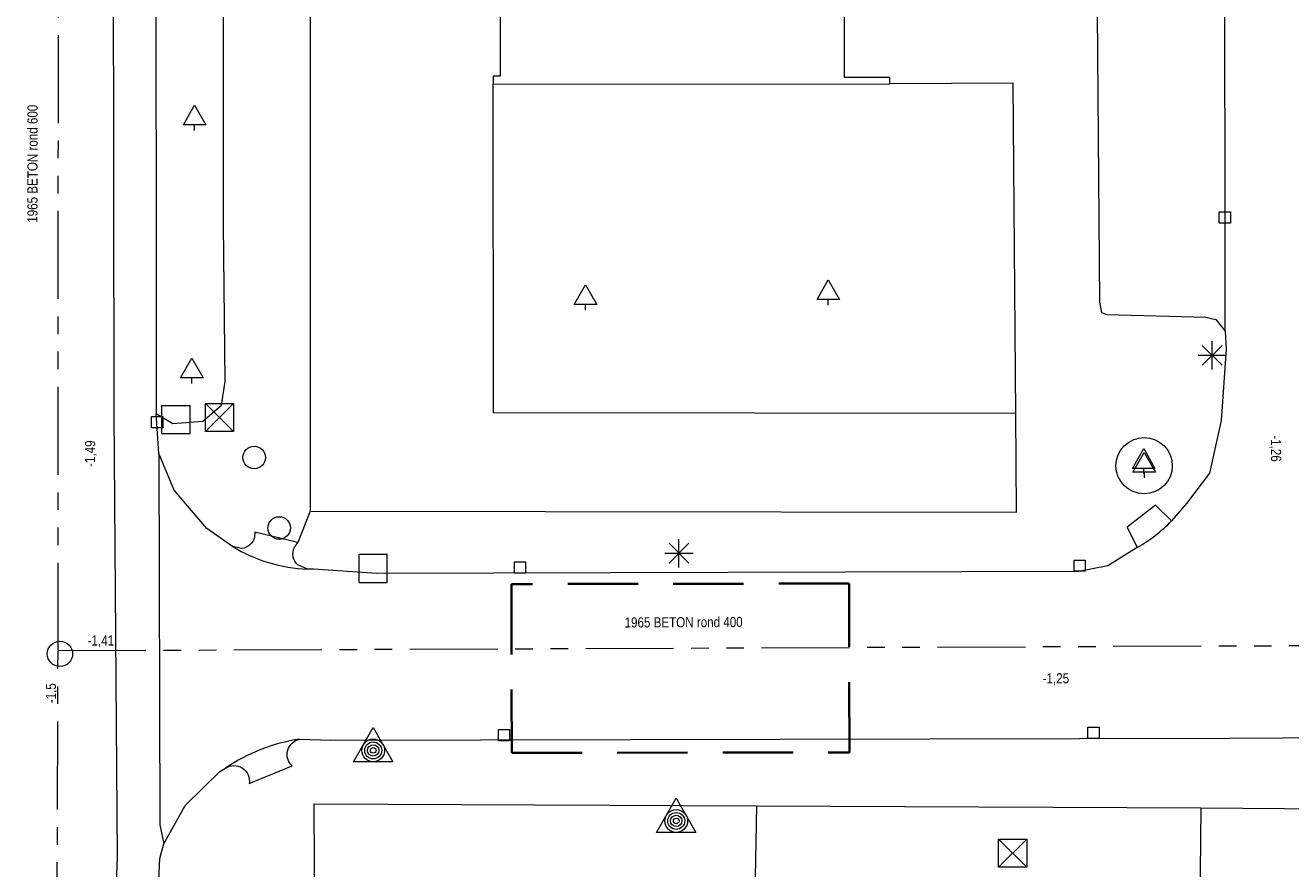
# Model space of a CAD drawing. Header units: millimetres. Extents: x 812 to 183790, y 13 to 580968.
# Tile 66 of 256: x 182435 to 182480, y 580854 to 580884. Entities that reach past the tile are written whole.
import ezdxf

# ---------------------------------------------------------------- set-up
doc = ezdxf.new("R2010")
doc.units = ezdxf.units.MM
doc.header["$LTSCALE"] = 5
doc.linetypes.add('DASHED', pattern=[0.75, 0.5, -0.25])
doc.linetypes.add('PHANTOM2', pattern=[1.25, 0.625, -0.125, 0.125, -0.125, 0.125, -0.125])
for name, color, linetype, lineweight in [('000 BOB begin', 252, 'Continuous', 13), ('000 BOB eind', 252, 'Continuous', 13), ('000 Specificaties_S', 252, 'Continuous', 13), ('046 GEMENGD STELSEL', 252, 'PHANTOM2', 0), ('1-ALG-PERSING', 8, 'DASHED', 35), ('afsluitpaal', 252, 'Continuous', 9), ('beheer openbare ruimte groenbeheer', 252, 'Continuous', 9), ('beheer openbare ruimte wegbeheer', 252, 'Continuous', 9), ('boom', 252, 'Continuous', 9), ('boomspiegelpunt', 7, 'Continuous', 0), ('hoofdgebouw', 252, 'Continuous', 9), ('inspectie- rioolput', 252, 'Continuous', 9), ('kant verharding', 252, 'Continuous', 9), ('kolk', 252, 'Continuous', 9), ('lichtmast', 252, 'Continuous', 9), ('reclamebord', 252, 'Continuous', 9), ('verkeersbordpaal', 252, 'Continuous', 9), ('waterleidingput', 252, 'Continuous', 9)]:
    doc.layers.add(name, color=color, linetype=linetype, lineweight=lineweight)
doc.styles.add('Arial Narrow', font='Arial Narrow.shx')

# ---------------------------------------------------------------- blocks, each defined once
blk = doc.blocks.new('BOOM45')
at = {"layer": 'boom', "color": 251, "linetype": 'Continuous', "lineweight": 0, "true_color": 0x696969}
blk.add_line((0, -0.433), (0, -0.233), dxfattribs=at)
at = {"layer": 'boom', "color": 251, "linetype": 'Continuous', "lineweight": 0, "true_color": 0x696969, "flags": 128}
blk.add_lwpolyline([(-0.4, -0.233), (0, 0.467), (0.4, -0.233), (-0.4, -0.233)], dxfattribs=at)
blk = doc.blocks.new('LANTP89')
at = {"layer": 'lichtmast', "color": 251, "linetype": 'Continuous', "lineweight": 0, "true_color": 0x696969}
for p, q in [((0, -0.5), (0, 0.5)), ((-0.5, 0), (0.5, 0.001)), ((0.354, -0.354), (-0.354, 0.354)), ((-0.354, -0.354), (0.354, 0.354))]:
    blk.add_line(p, q, dxfattribs=at)
blk = doc.blocks.new('SKOLK305')
at = {"layer": 'kolk', "color": 251, "linetype": 'Continuous', "lineweight": 0, "true_color": 0x696969, "flags": 128}
blk.add_lwpolyline([(-0.2, 0.4), (0.2, 0.4), (0.2, 0), (-0.2, 0), (-0.2, 0.4)], dxfattribs=at)
blk = doc.blocks.new('HINDER93')
at = {"layer": 'afsluitpaal', "color": 251, "linetype": 'Continuous', "lineweight": 0, "true_color": 0x696969}
for p, q in [((-0.5, 0.5), (0.5, -0.5)), ((0.5, 0.5), (-0.5, -0.5))]:
    blk.add_line(p, q, dxfattribs=at)
at = {"layer": 'afsluitpaal', "color": 251, "linetype": 'Continuous', "lineweight": 0, "true_color": 0x696969, "flags": 128}
blk.add_lwpolyline([(-0.5, 0.5), (0.5, 0.5), (0.5, -0.5), (-0.5, -0.5), (-0.5, 0.5)], dxfattribs=at)
blk = doc.blocks.new('SKOLK370')
at = {"layer": 'kolk', "color": 251, "linetype": 'Continuous', "lineweight": 0, "true_color": 0x696969, "flags": 128}
blk.add_lwpolyline([(-0.2, 0.4), (0.2, 0.4), (0.2, 0), (-0.2, 0), (-0.2, 0.4)], dxfattribs=at)
blk = doc.blocks.new('SKOLK459')
at = {"layer": 'kolk', "color": 251, "linetype": 'Continuous', "lineweight": 0, "true_color": 0x696969, "flags": 128}
blk.add_lwpolyline([(-0.2, 0.4), (0.2, 0.4), (0.2, 0), (-0.2, 0), (-0.2, 0.4)], dxfattribs=at)
blk = doc.blocks.new('BOOM338')
at = {"layer": 'boom', "color": 251, "linetype": 'Continuous', "lineweight": 0, "true_color": 0x696969}
blk.add_line((0, -0.433), (0, -0.233), dxfattribs=at)
at = {"layer": 'boom', "color": 251, "linetype": 'Continuous', "lineweight": 0, "true_color": 0x696969, "flags": 128}
blk.add_lwpolyline([(-0.4, -0.233), (0, 0.467), (0.4, -0.233), (-0.4, -0.233)], dxfattribs=at)
blk = doc.blocks.new('BOOM411')
at = {"layer": 'boom', "color": 251, "linetype": 'Continuous', "lineweight": 0, "true_color": 0x696969}
blk.add_line((0, -0.433), (0, -0.233), dxfattribs=at)
at = {"layer": 'boom', "color": 251, "linetype": 'Continuous', "lineweight": 0, "true_color": 0x696969, "flags": 128}
blk.add_lwpolyline([(-0.4, -0.233), (0, 0.467), (0.4, -0.233), (-0.4, -0.233)], dxfattribs=at)
blk = doc.blocks.new('SKOLK597')
at = {"layer": 'kolk', "color": 251, "linetype": 'Continuous', "lineweight": 0, "true_color": 0x696969, "flags": 128}
blk.add_lwpolyline([(-0.2, 0.4), (0.2, 0.4), (0.2, 0), (-0.2, 0), (-0.2, 0.4)], dxfattribs=at)
blk = doc.blocks.new('WATERP46')
at = {"layer": 'waterleidingput', "color": 251, "linetype": 'Continuous', "lineweight": 0, "true_color": 0x696969}
blk.add_circle((0, 0), 0.4, dxfattribs=at)
blk = doc.blocks.new('BOOM580')
at = {"layer": 'boom', "color": 251, "linetype": 'Continuous', "lineweight": 0, "true_color": 0x696969}
blk.add_line((0, -0.433), (0, -0.233), dxfattribs=at)
at = {"layer": 'boom', "color": 251, "linetype": 'Continuous', "lineweight": 0, "true_color": 0x696969, "flags": 128}
blk.add_lwpolyline([(-0.4, -0.233), (0, 0.467), (0.4, -0.233), (-0.4, -0.233)], dxfattribs=at)
blk = doc.blocks.new('RIOOLP333')
at = {"layer": 'inspectie- rioolput', "color": 251, "linetype": 'Continuous', "lineweight": 0, "true_color": 0x696969}
blk.add_circle((0, 0), 0.9, dxfattribs=at)
blk = doc.blocks.new('WATERP56')
at = {"layer": 'waterleidingput', "color": 251, "linetype": 'Continuous', "lineweight": 0, "true_color": 0x696969}
blk.add_circle((0, 0), 0.4, dxfattribs=at)
blk = doc.blocks.new('PAAL89')
at = {"layer": 'verkeersbordpaal', "color": 251, "linetype": 'Continuous', "lineweight": 0, "true_color": 0x696969}
for p, q in [((-0.5, -0.5), (-0.5, 0.5)), ((-0.5, 0.5), (0.5, 0.5)), ((0.5, -0.5), (0.5, 0.5)), ((-0.5, -0.5), (0.5, -0.5))]:
    blk.add_line(p, q, dxfattribs=at)
blk = doc.blocks.new('HINDER232')
at = {"layer": 'afsluitpaal', "color": 251, "linetype": 'Continuous', "lineweight": 0, "true_color": 0x696969}
for p, q in [((-0.5, 0.5), (0.5, -0.5)), ((0.5, 0.5), (-0.5, -0.5))]:
    blk.add_line(p, q, dxfattribs=at)
at = {"layer": 'afsluitpaal', "color": 251, "linetype": 'Continuous', "lineweight": 0, "true_color": 0x696969, "flags": 128}
blk.add_lwpolyline([(-0.5, 0.5), (0.5, 0.5), (0.5, -0.5), (-0.5, -0.5), (-0.5, 0.5)], dxfattribs=at)
blk = doc.blocks.new('REKLAM3')
at = {"layer": 'reclamebord', "color": 251, "linetype": 'Continuous', "lineweight": 0, "true_color": 0x696969, "flags": 128}
blk.add_lwpolyline([(0, 0.808), (0.7, -0.404), (-0.7, -0.404), (0, 0.808)], dxfattribs=at)
at = {"layer": 'reclamebord', "color": 251, "linetype": 'Continuous', "lineweight": 0, "true_color": 0x696969}
for radius in [0.404, 0.301, 0.202, 0.1]:
    blk.add_circle((0, 0), radius, dxfattribs=at)
blk = doc.blocks.new('SKOLK1008')
at = {"layer": 'kolk', "color": 251, "linetype": 'Continuous', "lineweight": 0, "true_color": 0x696969, "flags": 128}
blk.add_lwpolyline([(-0.2, 0.4), (0.2, 0.4), (0.2, 0), (-0.2, 0), (-0.2, 0.4)], dxfattribs=at)
blk = doc.blocks.new('PAAL101')
at = {"layer": 'verkeersbordpaal', "color": 251, "linetype": 'Continuous', "lineweight": 0, "true_color": 0x696969}
for p, q in [((-0.5, -0.5), (-0.5, 0.5)), ((-0.5, 0.5), (0.5, 0.5)), ((0.5, -0.5), (0.5, 0.5)), ((-0.5, -0.5), (0.5, -0.5))]:
    blk.add_line(p, q, dxfattribs=at)
blk = doc.blocks.new('REKLAM7')
at = {"layer": 'reclamebord', "color": 251, "linetype": 'Continuous', "lineweight": 0, "true_color": 0x696969, "flags": 128}
blk.add_lwpolyline([(0, 0.808), (0.7, -0.404), (-0.7, -0.404), (0, 0.808)], dxfattribs=at)
at = {"layer": 'reclamebord', "color": 251, "linetype": 'Continuous', "lineweight": 0, "true_color": 0x696969}
for radius in [0.404, 0.301, 0.202, 0.1]:
    blk.add_circle((0, 0), radius, dxfattribs=at)
blk = doc.blocks.new('SKOLK1198')
at = {"layer": 'kolk', "color": 251, "linetype": 'Continuous', "lineweight": 0, "true_color": 0x696969, "flags": 128}
blk.add_lwpolyline([(-0.2, 0.4), (0.2, 0.4), (0.2, 0), (-0.2, 0), (-0.2, 0.4)], dxfattribs=at)
blk = doc.blocks.new('LANTP517')
at = {"layer": 'lichtmast', "color": 251, "linetype": 'Continuous', "lineweight": 0, "true_color": 0x696969}
for p, q in [((0, -0.5), (0, 0.5)), ((-0.5, 0), (0.5, 0.001)), ((0.354, -0.354), (-0.354, 0.354)), ((-0.354, -0.354), (0.354, 0.354))]:
    blk.add_line(p, q, dxfattribs=at)
blk = doc.blocks.new('BOOM887')
at = {"layer": 'boom', "color": 251, "linetype": 'Continuous', "lineweight": 0, "true_color": 0x696969}
blk.add_line((0, -0.433), (0, -0.233), dxfattribs=at)
at = {"layer": 'boom', "color": 251, "linetype": 'Continuous', "lineweight": 0, "true_color": 0x696969, "flags": 128}
blk.add_lwpolyline([(-0.4, -0.233), (0, 0.467), (0.4, -0.233), (-0.4, -0.233)], dxfattribs=at)
blk = doc.blocks.new('BOOMKR126')
at = {"layer": 'boomspiegelpunt', "color": 251, "linetype": 'Continuous', "lineweight": 0, "true_color": 0x696969, "flags": 128}
for points in [[(-0.4, -0.233), (0, 0.467), (0.4, -0.233), (-0.4, -0.233)], [(0, -0.233), (0, -0.433)]]:
    blk.add_lwpolyline(points, dxfattribs=at)
at = {"layer": 'boomspiegelpunt', "color": 251, "linetype": 'Continuous', "lineweight": 0, "true_color": 0x696969}
blk.add_circle((0, 0), 1, dxfattribs=at)
blk = doc.blocks.new('Perskuip')
at = {"layer": '1-ALG-PERSING'}
blk.add_lwpolyline([(-0.818, 2.886), (0.818, -2.886), (12.363, 0.388), (10.726, 6.16)], close=True, dxfattribs=at)

msp = doc.modelspace()

# ---------------------------------------------------------------- linework, layer by layer
at = {"layer": '046 GEMENGD STELSEL', "flags": 128}
for points in [[(182436.601, 580861.675), (182436.621, 580896.28)], [(182436.494, 580831.029), (182436.601, 580861.675)], [(182436.601, 580861.675), (182481.06, 580861.856)]]:
    msp.add_lwpolyline(points, dxfattribs=at)
at = {"layer": 'beheer openbare ruimte groenbeheer', "color": 251, "lineweight": 0, "true_color": 0x696969, "flags": 128}
msp.add_lwpolyline([(182470.632, 580870.1), (182452.074, 580870.124), (182452.059, 580881.808)], dxfattribs=at)
at = {"layer": 'beheer openbare ruimte groenbeheer', "color": 251, "lineweight": 0, "true_color": 0x696969}
for points in [[(182461.424, 580856.156), (182461.364, 580852.979)], [(182477.208, 580856.082), (182484.649, 580856.024)]]:
    msp.add_lwpolyline(points, dxfattribs=at)
at = {"layer": 'beheer openbare ruimte wegbeheer', "color": 251, "lineweight": 0, "true_color": 0x696969, "flags": 128}
for points in [[(182438.64, 580852.468), (182438.718, 580854.35), (182438.59, 580870.105), (182438.527, 580919.528)], [(182440.186, 580868.676), (182440.214, 580855.482), (182440.363, 580854.804)]]:
    msp.add_lwpolyline(points, dxfattribs=at)
at = {"layer": 'beheer openbare ruimte wegbeheer', "color": 251, "lineweight": 0, "true_color": 0x696969}
msp.add_lwpolyline([(182445.556, 580866.632), (182445.118, 580865.514)], dxfattribs=at)
at = {"layer": 'hoofdgebouw', "color": 251, "lineweight": 0, "true_color": 0x696969, "flags": 128}
for points in [[(182466.161, 580881.823), (182466.161, 580882.048), (182464.545, 580882.047), (182464.514, 580913.371), (182466.083, 580913.372), (182466.029, 580966.07)], [(182452.279, 580914.914), (182452.312, 580882.09), (182452.058, 580882.089), (182452.059, 580881.808)]]:
    msp.add_lwpolyline(points, dxfattribs=at)
at = {"layer": 'hoofdgebouw', "color": 251, "lineweight": 0, "true_color": 0x696969}
msp.add_lwpolyline([(182452.059, 580881.808), (182466.161, 580881.823)], dxfattribs=at)
at = {"layer": 'kant verharding', "color": 251, "lineweight": 0, "true_color": 0x696969, "flags": 128}
for points in [[(182445.549, 580966.07), (182445.556, 580866.632), (182470.661, 580866.6), (182470.632, 580870.1), (182470.536, 580881.836), (182466.161, 580881.823)], [(182440.027, 580919.532), (182440.089, 580875.841), (182440.09, 580870.105)], [(182478.077, 580873.029), (182478.058, 580888.899)], [(182447.024, 580841.758), (182447.023, 580841.763), (182446.221, 580844.596), (182445.936, 580846.359), (182445.738, 580849.623), (182445.698, 580856.229), (182461.424, 580856.156), (182477.208, 580856.082), (182477.19, 580853.797), (182477.023, 580832.525), (182509.288, 580832.286), (182509.305, 580831.788)]]:
    msp.add_lwpolyline(points, dxfattribs=at)
for points in [[(182473.503, 580887.299), (182473.609, 580874.061), (182473.677, 580873.694), (182473.868, 580873.62), (182477.388, 580873.527), (182477.745, 580873.442), (182478.077, 580873.029), (182478.111, 580872.39), (182477.934, 580869.848), (182477.52, 580867.976), (182476.702, 580866.898), (182476.171, 580866.288), (182475.597, 580866.842), (182474.59, 580866.064), (182474.947, 580865.337), (182473.907, 580864.688), (182472.88, 580864.488), (182447.928, 580864.42), (182445.677, 580864.57), (182445.47, 580864.573), (182445.12, 580864.721, -0.31532), (182444.992, 580865.331), (182445.118, 580865.514), (182443.59, 580865.886), (182443.58, 580865.705, -0.318479), (182443.134, 580865.306), (182442.804, 580865.377), (182441.89, 580866.012), (182440.733, 580867.373), (182440.186, 580868.676), (182440.09, 580870.105), (182440.684, 580869.748), (182441.75, 580869.835), (182442.405, 580870.401), (182442.536, 580871.24), (182442.48, 580876.817), (182442.495, 580927.088)], [(182474.947, 580865.337, 0.072257), (182476.171, 580866.288)], [(182442.804, 580865.377, 0.129059), (182445.47, 580864.573)], [(182443.989, 580840.356), (182443.701, 580841.18), (182442.956, 580844.514), (182442.67, 580846.543), (182442.545, 580850.074), (182442.611, 580852.425), (182440.135, 580852.488), (182440.216, 580854.282), (182440.363, 580854.804), (182441.124, 580856.171), (182442.34, 580857.371), (182442.55, 580857.496, -0.664733), (182443.391, 580856.947), (182444.923, 580857.576, -0.612649), (182445.186, 580858.528), (182446.297, 580858.496), (182478.212, 580858.569), (182483.981, 580858.597)], [(182445.186, 580858.528, 0.11388), (182442.55, 580857.496)]]:
    msp.add_lwpolyline(points, format="xyb", dxfattribs=at)

# ---------------------------------------------------------------- block references
at = {"color": 251, "linetype": 'Continuous', "lineweight": 0, "true_color": 0x696969}
for name, p in [('BOOM338', (182441.454, 580880.59)), ('SKOLK305', (182478.064, 580876.863)), ('BOOM580', (182455.342, 580874.204)), ('BOOM887', (182463.971, 580874.381)), ('LANTP89', (182477.61, 580872.17)), ('BOOM45', (182441.357, 580871.601)), ('PAAL89', (182440.791, 580869.891)), ('HINDER232', (182442.336, 580869.957)), ('SKOLK459', (182440.125, 580869.59)), ('BOOMKR126', (182475.195, 580868.246)), ('WATERP46', (182443.571, 580868.541)), ('BOOM411', (182475.181, 580868.386)), ('WATERP56', (182444.456, 580866.033)), ('LANTP517', (182458.666, 580865.134)), ('PAAL101', (182447.8, 580864.6)), ('SKOLK1198', (182453.017, 580864.427)), ('SKOLK597', (182472.905, 580864.493)), ('REKLAM3', (182447.801, 580858.13)), ('SKOLK370', (182473.398, 580858.552)), ('SKOLK1008', (182452.447, 580858.474)), ('REKLAM7', (182458.568, 580855.621)), ('HINDER93', (182470.525, 580854.479))]:
    msp.add_blockref(name, p, dxfattribs=at)
at = {"ltscale": 0.3, "rotation": 344.255004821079}
msp.add_blockref('Perskuip', (182452.719, 580861.041), dxfattribs=at)
at = {"linetype": 'Continuous', "lineweight": 0, "xscale": 0.5, "yscale": 0.5}
msp.add_blockref('RIOOLP333', (182436.67, 580861.56), dxfattribs=at)

# ---------------------------------------------------------------- texts
at = {"layer": '000 BOB begin', "insert": (182437.772, 580868.675), "char_height": 0.36, "attachment_point": 5, "rotation": 89.9544, "line_spacing_factor": 0.6, "style": 'Arial Narrow'}
msp.add_mtext('-1,49', dxfattribs=at)
at = {"layer": '000 BOB begin', "insert": (182438.123, 580862.003), "char_height": 0.36, "attachment_point": 5, "line_spacing_factor": 0.6, "style": 'Arial Narrow'}
msp.add_mtext('-1,41', dxfattribs=at)
at = {"layer": '000 BOB eind', "char_height": 0.36, "attachment_point": 5, "line_spacing_factor": 0.6, "style": 'Arial Narrow'}
for s, insert, rotation in [('-1,26', (182479.85, 580868.856), 270.0456), ('-1,5', (182436.381, 580860.16), 89.9544)]:
    msp.add_mtext(s, dxfattribs=dict(at, insert=insert, rotation=rotation))
at = {"layer": '000 BOB eind', "insert": (182472.06, 580860.657), "char_height": 0.36, "attachment_point": 5, "line_spacing_factor": 0.6, "style": 'Arial Narrow'}
msp.add_mtext('-1,25', dxfattribs=at)
at = {"layer": '000 Specificaties_S', "char_height": 0.36, "attachment_point": 5, "line_spacing_factor": 0.6, "style": 'Arial Narrow'}
for s, insert, rotation in [('1965 BETON rond 600', (182435.694, 580878.978), 89.9669), ('1965 BETON rond 400', (182458.831, 580862.682), 0.2333)]:
    msp.add_mtext(s, dxfattribs=dict(at, insert=insert, rotation=rotation))

doc.saveas('drawing.dxf')
